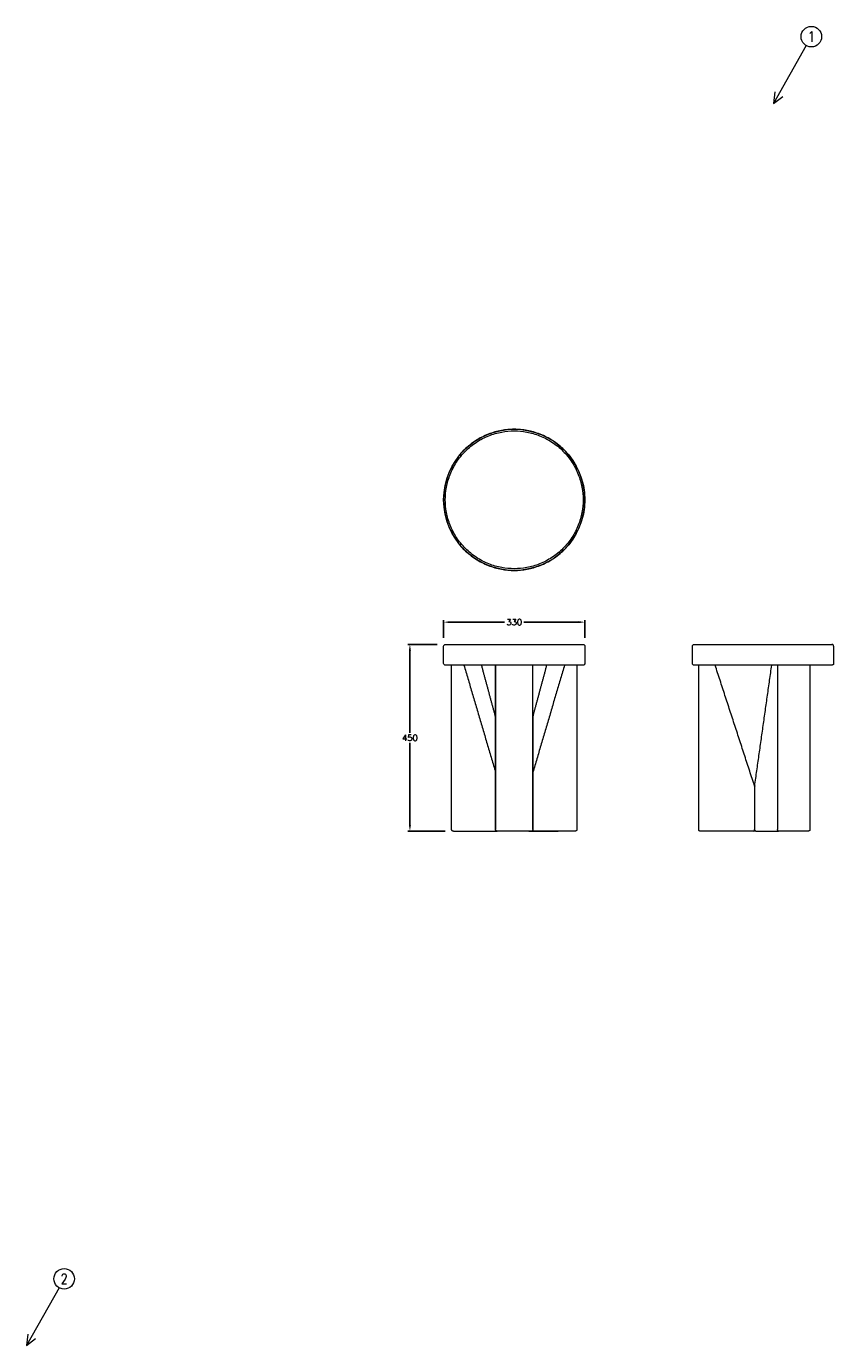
# Model space of a CAD drawing. Extents: x 26243 to 28209, y 6481 to 9694.
import ezdxf
from ezdxf.enums import TextEntityAlignment as Align

# ---------------------------------------------------------------- set-up
doc = ezdxf.new("R2010")
doc.units = 0
doc.header["$LTSCALE"] = 0.5
doc.layers.get('DEFPOINTS').update_dxf_attribs({"linetype": 'CONTINUOUS'})
doc.layers.add('Visible Lines', color=7, linetype='CONTINUOUS', true_color=0x000000)
doc.layers.add('部品表', color=201, linetype='CONTINUOUS')
doc.styles.get("Standard").update_dxf_attribs({"font": 'txt.shx', "bigfont": 'bigfont.shx'})
doc.dimstyles.new('STANDARD_ACAD', dxfattribs={"dimtxt": 0.18, "dimasz": 0.18, "dimexe": 0.18, "dimexo": 0.0625, "dimgap": 0.09, "dimtad": 0, "dimtih": 1, "dimtoh": 1, "dimdec": 4, "dimzin": 0, "dimdsep": 46, "dimtxsty": 'Standard', "dimcen": 0.09, "dimadec": 0, "dimazin": 0, "dimtfac": 1, "dimtdec": 4, "dimtofl": 0, "dimtmove": 0, "dimatfit": 3, "dimfxl": 1, "dimtolj": 1, "dimtzin": 0, "dimarcsym": 0})

# ---------------------------------------------------------------- blocks, each defined once
blk = doc.blocks.new('*D22')
at = {"layer": 'DEFPOINTS', "color": 0, "transparency": 16777216}
for p in [(27602.9, 8243.1), (27259.1, 8184.9), (27602.9, 8184.9)]:
    blk.add_point(p, dxfattribs=at)
at = {"layer": 'Visible Lines', "color": 0, "lineweight": -2, "transparency": 16777216}
for p, q in [((27259.1, 8204.9), (27259.1, 8248.1)), ((27274.1, 8243.1), (27407.3, 8243.1)), ((27587.9, 8243.1), (27454.8, 8243.1)), ((27602.9, 8204.9), (27602.9, 8248.1))]:
    blk.add_line(p, q, dxfattribs=at)
at = {"layer": 'Visible Lines', "color": 0, "transparency": 16777216}
for points in [[(27274.1, 8245.6), (27274.1, 8240.6), (27259.1, 8243.1)], [(27587.9, 8245.6), (27587.9, 8240.6), (27602.9, 8243.1)]]:
    blk.add_solid(points, dxfattribs=at)
at = {"layer": 'Visible Lines', "color": 0, "lineweight": 15, "transparency": 16777216, "insert": (27431, 8243.1), "char_height": 15, "attachment_point": 5}
blk.add_mtext('\\A1;330', dxfattribs=at)
blk = doc.blocks.new('*D23')
at = {"layer": 'DEFPOINTS', "color": 0, "transparency": 16777216}
for p in [(27176.9, 8188.9), (27263.2, 8188.9), (27283.1, 7733.9)]:
    blk.add_point(p, dxfattribs=at)
at = {"layer": 'Visible Lines', "color": 0, "lineweight": -2, "transparency": 16777216}
for p, q in [((27243.2, 8188.9), (27171.9, 8188.9)), ((27176.9, 8173.9), (27176.9, 7973.9)), ((27176.9, 7748.9), (27176.9, 7948.9)), ((27263.1, 7733.9), (27171.9, 7733.9))]:
    blk.add_line(p, q, dxfattribs=at)
at = {"layer": 'Visible Lines', "color": 0, "transparency": 16777216}
for points in [[(27174.4, 8173.9), (27179.4, 8173.9), (27176.9, 8188.9)], [(27174.4, 7748.9), (27179.4, 7748.9), (27176.9, 7733.9)]]:
    blk.add_solid(points, dxfattribs=at)
at = {"layer": 'Visible Lines', "color": 0, "lineweight": 15, "transparency": 16777216, "insert": (27176.9, 7961.4), "char_height": 15, "attachment_point": 5}
blk.add_mtext('\\A1;450', dxfattribs=at)

msp = doc.modelspace()

# ---------------------------------------------------------------- linework, layer by layer
at = {"layer": 'Visible Lines', "color": 0, "lineweight": 15}
msp.add_circle((27431, 8541), 171.9, dxfattribs=at)
msp.add_rational_spline([(27431, 8712.9), (27602.9, 8712.9), (27602.9, 8541), (27602.9, 8369.1), (27431, 8369.1), (27259.1, 8369.1), (27259.1, 8541), (27259.1, 8712.9), (27431, 8712.9)], [1, 0.707106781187, 1, 0.707106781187, 1, 0.707106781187, 1, 0.707106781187, 1], degree=2, knots=[0, 0, 0, 260.751779, 260.751779, 521.503557, 521.503557, 782.255336, 782.255336, 1043.007114, 1043.007114, 1043.007114], dxfattribs=at)
for points, knots in [([(27431, 8708.9), (27420.8, 8708.9), (27399.7, 8706.9), (27368.4, 8698), (27338.3, 8682.4), (27311.5, 8660.6), (27289.7, 8633.7), (27274.1, 8603.6), (27265.1, 8572.4), (27262.2, 8541), (27265.1, 8509.7), (27274.1, 8478.4), (27289.7, 8448.3), (27311.5, 8421.5), (27338.3, 8399.7), (27368.4, 8384.1), (27399.7, 8375.1), (27431, 8372.3), (27462.3, 8375.1), (27493.6, 8384.1), (27523.7, 8399.7), (27550.5, 8421.5), (27572.3, 8448.3), (27587.9, 8478.4), (27596.9, 8509.7), (27599.8, 8541), (27596.9, 8572.4), (27587.9, 8603.6), (27572.3, 8633.7), (27550.5, 8660.6), (27523.7, 8682.4), (27493.6, 8698), (27462.3, 8706.9), (27441.3, 8708.9), (27431, 8708.9)], [-1043.007114, -1043.007114, -1043.007114, -1043.007114, -1012.632066, -980.432007, -946.888788, -912.631225, -878.373662, -844.830442, -812.630383, -782.255336, -751.880288, -719.680229, -686.137009, -651.879446, -617.621883, -584.078664, -551.878605, -521.503557, -491.128509, -458.92845, -425.385231, -391.127668, -356.870105, -323.326885, -291.126826, -260.751779, -230.376731, -198.176672, -164.633452, -130.375889, -96.118326, -62.575107, -30.375048, 0, 0, 0, 0]), ([(27259.1, 8184.9), (27259.1, 8185.9), (27259.6, 8187), (27260.7, 8188.1), (27261.2, 8188.4), (27261.8, 8188.7), (27262, 8188.8), (27262.3, 8188.8), (27262.5, 8188.9), (27262.8, 8188.9), (27262.8, 8188.9), (27263, 8188.9), (27263, 8188.9), (27263, 8188.9), (27263.2, 8188.9), (27263.2, 8188.9)], [0, 0, 0, 0, 3.278994, 3.278994, 4.959587, 4.959587, 5.492696, 5.492696, 6.007285, 6.007285, 6.253815, 6.253815, 6.377073, 6.377073, 6.377133, 6.377133, 6.377133, 6.377133]), ([(27263.2, 8188.9), (27263.2, 8188.9), (27265.1, 8188.9), (27274.1, 8188.9), (27289.7, 8188.9), (27311.5, 8188.9), (27338.3, 8188.9), (27368.4, 8188.9), (27399.7, 8188.9), (27431, 8188.9), (27462.3, 8188.9), (27493.6, 8188.9), (27523.7, 8188.9), (27550.5, 8188.9), (27572.3, 8188.9), (27587.9, 8188.9), (27596.9, 8188.9), (27598.9, 8188.9), (27598.9, 8188.9)], [-782.255336, -782.255336, -782.255336, -782.255336, -751.880288, -719.680229, -686.137009, -651.879446, -617.621883, -584.078664, -551.878605, -521.503557, -491.128509, -458.92845, -425.385231, -391.127668, -356.870105, -323.326885, -291.126826, -260.751779, -260.751779, -260.751779, -260.751779]), ([(27598.9, 8188.9), (27598.9, 8188.9), (27599, 8188.9), (27599, 8188.9), (27599.1, 8188.9), (27599.2, 8188.9), (27599.3, 8188.9), (27599.5, 8188.9), (27599.7, 8188.8), (27600, 8188.8), (27600.2, 8188.7), (27600.9, 8188.4), (27601.3, 8188.1), (27602.5, 8187), (27602.9, 8185.9), (27602.9, 8184.9)], [0, 0, 0, 0, 0.000059, 0.000059, 0.123317, 0.123317, 0.369846, 0.369846, 0.884433, 0.884433, 1.417539, 1.417539, 3.098124, 3.098124, 6.377104, 6.377104, 6.377104, 6.377104]), ([(27865.1, 8184.9), (27865.1, 8185.9), (27865.6, 8187), (27866.7, 8188.1), (27867.2, 8188.4), (27867.9, 8188.7), (27868, 8188.8), (27868.4, 8188.8), (27868.5, 8188.9), (27868.8, 8188.9), (27868.9, 8188.9), (27869, 8188.9), (27869, 8188.9), (27869.1, 8188.9), (27869.2, 8188.9), (27869.2, 8188.9)], [0, 0, 0, 0, 3.278821, 3.278821, 4.959325, 4.959325, 5.492405, 5.492405, 6.006967, 6.006967, 6.253484, 6.253484, 6.376736, 6.376736, 6.376792, 6.376792, 6.376792, 6.376792]), ([(27869.2, 8188.9), (27869.2, 8188.9), (27871.1, 8188.9), (27880.1, 8188.9), (27895.7, 8188.9), (27917.5, 8188.9), (27944.3, 8188.9), (27974.4, 8188.9), (28005.7, 8188.9), (28037, 8188.9), (28068.4, 8188.9), (28099.6, 8188.9), (28129.7, 8188.9), (28156.6, 8188.9), (28178.4, 8188.9), (28193.9, 8188.9), (28202.9, 8188.9), (28204.9, 8188.9), (28204.9, 8188.9)], [-521.503557, -521.503557, -521.503557, -521.503557, -491.128509, -458.92845, -425.385231, -391.127668, -356.870105, -323.326885, -291.126826, -260.751779, -230.376731, -198.176672, -164.633452, -130.375889, -96.118326, -62.575107, -30.375048, -0.007715, -0.007715, -0.007715, -0.007715]), ([(27263.2, 8138.4), (27263.2, 8138.4), (27263, 8138.4), (27263, 8138.4), (27263, 8138.4), (27262.8, 8138.4), (27262.8, 8138.4), (27262.5, 8138.4), (27262.3, 8138.4), (27262, 8138.5), (27261.8, 8138.6), (27261.2, 8138.9), (27260.7, 8139.2), (27259.6, 8140.3), (27259.1, 8141.3), (27259.1, 8142.4)], [0, 0, 0, 0, 0.00006, 0.00006, 0.123318, 0.123318, 0.369848, 0.369848, 0.884437, 0.884437, 1.417546, 1.417546, 3.098138, 3.098138, 6.377133, 6.377133, 6.377133, 6.377133]), ([(27278.5, 8138.4), (27277.2, 8138.4), (27271.8, 8138.4), (27265.1, 8138.4), (27263.2, 8138.4), (27263.2, 8138.4)], [710.808109, 710.808109, 710.808109, 710.808109, 719.680229, 751.880288, 782.255336, 782.255336, 782.255336, 782.255336]), ([(27351.5, 8138.4), (27347.3, 8138.4), (27333.2, 8138.4), (27311.5, 8138.4), (27291.6, 8138.4), (27281.9, 8138.4), (27278.5, 8138.4)], [603.411957, 603.411957, 603.411957, 603.411957, 617.621883, 651.879446, 686.137009, 710.808109, 710.808109, 710.808109, 710.808109]), ([(27385.5, 8138.4), (27380, 8138.4), (27368.4, 8138.4), (27357.3, 8138.4), (27351.5, 8138.4)], [567.041151, 567.041151, 567.041151, 567.041151, 584.078664, 603.411957, 603.411957, 603.411957, 603.411957]), ([(27476.5, 8138.4), (27471.6, 8138.4), (27456.6, 8138.4), (27431, 8138.4), (27405.4, 8138.4), (27390.5, 8138.4), (27385.5, 8138.4)], [475.965858, 475.965858, 475.965858, 475.965858, 491.128509, 521.503557, 551.878605, 567.041151, 567.041151, 567.041151, 567.041151]), ([(27510.5, 8138.4), (27504.8, 8138.4), (27493.6, 8138.4), (27482, 8138.4), (27476.5, 8138.4)], [439.594303, 439.594303, 439.594303, 439.594303, 458.92845, 475.965858, 475.965858, 475.965858, 475.965858]), ([(27583.6, 8138.4), (27580.1, 8138.4), (27570.5, 8138.4), (27550.5, 8138.4), (27528.8, 8138.4), (27514.7, 8138.4), (27510.5, 8138.4)], [332.198689, 332.198689, 332.198689, 332.198689, 356.870105, 391.127668, 425.385231, 439.594303, 439.594303, 439.594303, 439.594303]), ([(27598.9, 8138.4), (27598.9, 8138.4), (27596.9, 8138.4), (27590.2, 8138.4), (27584.8, 8138.4), (27583.6, 8138.4)], [260.751779, 260.751779, 260.751779, 260.751779, 291.126826, 323.326885, 332.198689, 332.198689, 332.198689, 332.198689]), ([(27602.9, 8142.4), (27602.9, 8141.3), (27602.5, 8140.3), (27601.3, 8139.2), (27600.9, 8138.9), (27600.2, 8138.6), (27600, 8138.5), (27599.7, 8138.4), (27599.5, 8138.4), (27599.3, 8138.4), (27599.2, 8138.4), (27599.1, 8138.4), (27599, 8138.4), (27599, 8138.4), (27598.9, 8138.4), (27598.9, 8138.4)], [0, 0, 0, 0, 3.27898, 3.27898, 4.959566, 4.959566, 5.492672, 5.492672, 6.007259, 6.007259, 6.253788, 6.253788, 6.377045, 6.377045, 6.377104, 6.377104, 6.377104, 6.377104]), ([(27869.2, 8138.4), (27869.2, 8138.4), (27869.1, 8138.4), (27869, 8138.4), (27869, 8138.4), (27868.9, 8138.4), (27868.8, 8138.4), (27868.5, 8138.4), (27868.4, 8138.4), (27868, 8138.5), (27867.9, 8138.6), (27867.2, 8138.9), (27866.7, 8139.2), (27865.6, 8140.3), (27865.1, 8141.3), (27865.1, 8142.4)], [0, 0, 0, 0, 0.000056, 0.000056, 0.123308, 0.123308, 0.369825, 0.369825, 0.884387, 0.884387, 1.417467, 1.417467, 3.097971, 3.097971, 6.376792, 6.376792, 6.376792, 6.376792]), ([(27880.3, 8138.4), (27876.6, 8138.4), (27871.1, 8138.4), (27869.2, 8138.4), (27869.2, 8138.4)], [460.732378, 460.732378, 460.732378, 460.732378, 491.128509, 521.503557, 521.503557, 521.503557, 521.503557]), ([(27920.8, 8138.4), (27919.9, 8138.4), (27910.9, 8138.4), (27895.7, 8138.4), (27884.9, 8138.4), (27880.5, 8138.4), (27880.3, 8138.4)], [387.79511, 387.79511, 387.79511, 387.79511, 391.127668, 425.385231, 458.92845, 460.732378, 460.732378, 460.732378, 460.732378]), ([(28058.3, 8138.4), (28051.2, 8138.4), (28033.9, 8138.4), (28005.7, 8138.4), (27974.4, 8138.4), (27945.3, 8138.4), (27928.3, 8138.4), (27920.8, 8138.4)], [239.703529, 239.703529, 239.703529, 239.703529, 260.751779, 291.126826, 323.326885, 356.870105, 387.79511, 387.79511, 387.79511, 387.79511]), ([(28151.1, 8138.4), (28144.2, 8138.4), (28127.8, 8138.4), (28099.6, 8138.4), (28075.2, 8138.4), (28061.4, 8138.4), (28058.3, 8138.4)], [136.654414, 136.654414, 136.654414, 136.654414, 164.633452, 198.176672, 230.376731, 239.703529, 239.703529, 239.703529, 239.703529]), ([(28204.9, 8138.4), (28204.9, 8138.4), (28202.9, 8138.4), (28193.9, 8138.4), (28178.4, 8138.4), (28162.6, 8138.4), (28152.8, 8138.4), (28151.3, 8138.4)], [0.007715, 0.007715, 0.007715, 0.007715, 30.375048, 62.575107, 96.118326, 130.375889, 136.46905, 136.46905, 136.46905, 136.46905]), ([(27283.1, 7733.9), (27283.1, 7733.9), (27283.1, 7733.9), (27283.1, 7733.9), (27282.9, 7733.9), (27282.8, 7733.9), (27282.7, 7733.9), (27282.5, 7734), (27282.4, 7734), (27282.2, 7734), (27282.1, 7734), (27281.9, 7734.1), (27281.8, 7734.1), (27281.6, 7734.1), (27281.5, 7734.2), (27281.3, 7734.2), (27281.2, 7734.3), (27281, 7734.3), (27280.9, 7734.4), (27280.7, 7734.5), (27280.6, 7734.5), (27280.5, 7734.6), (27280.3, 7734.7), (27280.2, 7734.8), (27280.1, 7734.9), (27280, 7735), (27279.8, 7735.1), (27279.7, 7735.2), (27279.6, 7735.3), (27279.5, 7735.4), (27279.4, 7735.5), (27279.3, 7735.6), (27279.2, 7735.7), (27279.2, 7735.8), (27279.1, 7736), (27279, 7736.1), (27278.9, 7736.2), (27278.9, 7736.3), (27278.8, 7736.4), (27278.8, 7736.6), (27278.7, 7736.7), (27278.7, 7736.8), (27278.6, 7736.9), (27278.6, 7737), (27278.6, 7737.2), (27278.5, 7737.3), (27278.5, 7737.4), (27278.5, 7737.5), (27278.5, 7737.6), (27278.5, 7737.7), (27278.5, 7737.9), (27278.5, 7738)], [-0.039401, -0.039401, -0.039401, -0.039401, 0, 0, 0, 0.433628, 0.433628, 0.433628, 0.91117, 0.91117, 0.91117, 1.403775, 1.403775, 1.403775, 1.899402, 1.899402, 1.899402, 2.398687, 2.398687, 2.398687, 2.893472, 2.893472, 2.893472, 3.384872, 3.384872, 3.384872, 3.859128, 3.859128, 3.859128, 4.325724, 4.325724, 4.325724, 4.766493, 4.766493, 4.766493, 5.193474, 5.193474, 5.193474, 5.597015, 5.597015, 5.597015, 5.980616, 5.980616, 5.980616, 6.34824, 6.34824, 6.34824, 6.694066, 6.694066, 6.694066, 7.032737, 7.032737, 7.032737, 7.032737]), ([(27389.8, 7733.9), (27389.7, 7733.9), (27389.4, 7733.9), (27389, 7734), (27388.6, 7734.1), (27388.2, 7734.2), (27387.8, 7734.4), (27387.4, 7734.6), (27387, 7734.9), (27386.7, 7735.2), (27386.4, 7735.5), (27386.2, 7735.9), (27386, 7736.2), (27385.8, 7736.6), (27385.7, 7736.9), (27385.6, 7737.3), (27385.6, 7737.6), (27385.5, 7737.9), (27385.5, 7738)], [-6.314799, -6.314799, -6.314799, -6.314799, -5.883907, -5.444858, -4.992816, -4.539274, -4.084107, -3.635181, -3.191871, -2.766812, -2.351614, -1.962313, -1.58796, -1.236562, -0.904473, -0.587662, -0.290538, 0, 0, 0, 0]), ([(27389.8, 7733.9), (27389.8, 7733.9), (27389.8, 7733.9), (27389.8, 7733.9), (27389.8, 7733.9), (27389.8, 7733.9), (27389.8, 7733.9), (27389.7, 7733.9), (27389.7, 7733.9), (27389.7, 7733.9), (27389.7, 7733.9), (27389.6, 7733.9), (27389.5, 7733.9), (27389.5, 7733.9), (27389.4, 7733.9), (27389.3, 7734), (27389.1, 7734), (27389, 7734), (27388.9, 7734), (27388.7, 7734.1), (27388.6, 7734.1), (27388.4, 7734.1), (27388.3, 7734.2), (27388.2, 7734.2), (27388, 7734.3), (27387.9, 7734.3), (27387.8, 7734.4), (27387.6, 7734.5), (27387.5, 7734.6), (27387.4, 7734.6), (27387.3, 7734.7), (27387.1, 7734.8), (27387, 7734.9), (27386.9, 7735), (27386.8, 7735.1), (27386.7, 7735.2), (27386.6, 7735.3), (27386.5, 7735.4), (27386.4, 7735.5), (27386.3, 7735.6), (27386.2, 7735.7), (27386.2, 7735.9), (27386.1, 7736), (27386, 7736.1), (27386, 7736.2), (27385.9, 7736.3), (27385.9, 7736.5), (27385.8, 7736.6), (27385.8, 7736.7), (27385.7, 7736.8), (27385.7, 7736.9), (27385.7, 7737), (27385.6, 7737.2), (27385.6, 7737.3), (27385.6, 7737.4), (27385.6, 7737.5), (27385.6, 7737.6), (27385.6, 7737.7), (27385.5, 7737.9), (27385.5, 7738)], [-0.000197, -0.000197, -0.000197, -0.000197, 0, 0, 0, 0.038014, 0.038014, 0.075581, 0.075581, 0.114836, 0.114836, 0.232609, 0.232609, 0.468186, 0.468186, 0.468186, 0.945995, 0.945995, 0.945995, 1.438707, 1.438707, 1.438707, 1.934201, 1.934201, 1.934201, 2.433034, 2.433034, 2.433034, 2.926974, 2.926974, 2.926974, 3.417055, 3.417055, 3.417055, 3.889498, 3.889498, 3.889498, 4.353716, 4.353716, 4.353716, 4.79164, 4.79164, 4.79164, 5.215281, 5.215281, 5.215281, 5.615144, 5.615144, 5.615144, 5.994816, 5.994816, 5.994816, 6.358349, 6.358349, 6.358349, 6.70012, 6.70012, 6.70012, 7.034717, 7.034717, 7.034717, 7.034717]), ([(27472.2, 7733.9), (27458.8, 7733.9), (27431, 7733.9), (27403.2, 7733.9), (27389.8, 7733.9)], [3.208146, 3.208146, 3.208146, 3.208146, 44.479115, 85.750084, 85.750084, 85.750084, 85.750084]), ([(27476.5, 7738), (27476.5, 7737.9), (27476.5, 7737.7), (27476.5, 7737.6), (27476.5, 7737.5), (27476.4, 7737.4), (27476.4, 7737.3), (27476.4, 7737.2), (27476.4, 7737), (27476.3, 7736.9), (27476.3, 7736.8), (27476.3, 7736.7), (27476.2, 7736.6), (27476.2, 7736.5), (27476.1, 7736.3), (27476.1, 7736.2), (27476, 7736.1), (27475.9, 7736), (27475.9, 7735.9), (27475.8, 7735.7), (27475.7, 7735.6), (27475.6, 7735.5), (27475.5, 7735.4), (27475.4, 7735.3), (27475.3, 7735.2), (27475.2, 7735.1), (27475.1, 7735), (27475, 7734.9), (27474.9, 7734.8), (27474.8, 7734.7), (27474.7, 7734.6), (27474.5, 7734.6), (27474.4, 7734.5), (27474.3, 7734.4), (27474.1, 7734.3), (27474, 7734.3), (27473.9, 7734.2), (27473.7, 7734.2), (27473.6, 7734.1), (27473.5, 7734.1), (27473.3, 7734.1), (27473.2, 7734), (27473, 7734), (27472.9, 7734), (27472.8, 7734), (27472.6, 7733.9), (27472.6, 7733.9), (27472.5, 7733.9), (27472.4, 7733.9), (27472.4, 7733.9), (27472.3, 7733.9), (27472.3, 7733.9), (27472.3, 7733.9), (27472.3, 7733.9), (27472.3, 7733.9), (27472.2, 7733.9), (27472.2, 7733.9), (27472.2, 7733.9), (27472.2, 7733.9), (27472.2, 7733.9)], [2.362267, 2.362267, 2.362267, 2.362267, 2.696865, 2.696865, 2.696865, 3.038635, 3.038635, 3.038635, 3.402168, 3.402168, 3.402168, 3.78184, 3.78184, 3.78184, 4.181703, 4.181703, 4.181703, 4.605344, 4.605344, 4.605344, 5.043268, 5.043268, 5.043268, 5.507486, 5.507486, 5.507486, 5.97993, 5.97993, 5.97993, 6.47001, 6.47001, 6.47001, 6.96395, 6.96395, 6.96395, 7.462783, 7.462783, 7.462783, 7.958277, 7.958277, 7.958277, 8.450989, 8.450989, 8.450989, 8.928798, 8.928798, 8.928798, 9.164206, 9.164206, 9.281894, 9.281894, 9.321123, 9.321123, 9.358354, 9.358354, 9.39694, 9.39694, 9.39694, 9.402119, 9.402119, 9.402119, 9.402119]), ([(27476.5, 7738), (27476.5, 7737.9), (27476.5, 7737.6), (27476.4, 7737.3), (27476.3, 7736.9), (27476.2, 7736.6), (27476.1, 7736.2), (27475.9, 7735.9), (27475.6, 7735.5), (27475.3, 7735.2), (27475, 7734.9), (27474.7, 7734.6), (27474.4, 7734.5), (27474.3, 7734.4), (27474.2, 7734.4)], [-6.319277, -6.319277, -6.319277, -6.319277, -6.02874, -5.731615, -5.414805, -5.082715, -4.731317, -4.356964, -3.967664, -3.552466, -3.127407, -2.684096, -2.23517, -2.192141, -2.192141, -2.192141, -2.192141]), ([(27583.6, 7738), (27583.6, 7737.9), (27583.6, 7737.7), (27583.6, 7737.6), (27583.5, 7737.5), (27583.5, 7737.4), (27583.5, 7737.3), (27583.5, 7737.2), (27583.4, 7737), (27583.4, 7736.9), (27583.4, 7736.8), (27583.3, 7736.7), (27583.3, 7736.6), (27583.2, 7736.4), (27583.2, 7736.3), (27583.1, 7736.2), (27583, 7736.1), (27583, 7736), (27582.9, 7735.8), (27582.8, 7735.7), (27582.7, 7735.6), (27582.6, 7735.5), (27582.5, 7735.4), (27582.4, 7735.3), (27582.3, 7735.2), (27582.2, 7735.1), (27582.1, 7735), (27581.9, 7734.9), (27581.8, 7734.8), (27581.7, 7734.7), (27581.6, 7734.6), (27581.4, 7734.5), (27581.3, 7734.5), (27581.1, 7734.4), (27581, 7734.3), (27580.9, 7734.3), (27580.7, 7734.2), (27580.6, 7734.2), (27580.4, 7734.1), (27580.3, 7734.1), (27580.1, 7734.1), (27580, 7734), (27579.8, 7734), (27579.7, 7734), (27579.5, 7734), (27579.4, 7733.9), (27579.2, 7733.9), (27579.1, 7733.9), (27579, 7733.9), (27579, 7733.9), (27579, 7733.9), (27578.9, 7733.9)], [2.386272, 2.386272, 2.386272, 2.386272, 2.724943, 2.724943, 2.724943, 3.07077, 3.07077, 3.07077, 3.438394, 3.438394, 3.438394, 3.821994, 3.821994, 3.821994, 4.225536, 4.225536, 4.225536, 4.652516, 4.652516, 4.652516, 5.093286, 5.093286, 5.093286, 5.559882, 5.559882, 5.559882, 6.034137, 6.034137, 6.034137, 6.525538, 6.525538, 6.525538, 7.020323, 7.020323, 7.020323, 7.519608, 7.519608, 7.519608, 8.015235, 8.015235, 8.015235, 8.507839, 8.507839, 8.507839, 8.985381, 8.985381, 8.985381, 9.41901, 9.41901, 9.41901, 9.458411, 9.458411, 9.458411, 9.458411]), ([(28014.2, 7733.9), (28014.3, 7733.9), (28014.6, 7734), (28015, 7734.1), (28015.4, 7734.4), (28015.7, 7734.8), (28016, 7735.4), (28016.3, 7736), (28016.5, 7736.6), (28016.6, 7737.3), (28016.6, 7737.7), (28016.6, 7738)], [-6.689769, -6.689769, -6.689769, -6.689769, -5.95846, -5.191555, -4.402918, -3.608587, -2.824486, -2.064076, -1.336851, -0.648138, 0, 0, 0, 0]), ([(28017, 7736.3), (28016.9, 7736.4), (28016.8, 7736.7), (28016.6, 7737.3), (28016.6, 7737.7), (28016.6, 7738)], [-1.706364, -1.706364, -1.706364, -1.706364, -1.336851, -0.648138, 0, 0, 0, 0]), ([(28017, 7736.3), (28017.1, 7736.2), (28017.2, 7735.9), (28017.6, 7735.5), (28017.8, 7735.2), (28017.9, 7735.1)], [1.706364, 1.706364, 1.706364, 1.706364, 2.064075, 2.824484, 3.217978, 3.217978, 3.217978, 3.217978]), ([(28017.9, 7735.1), (28018, 7735), (28018.4, 7734.8), (28018.9, 7734.4), (28019.7, 7734.1), (28020.4, 7734), (28020.9, 7733.9), (28021.2, 7733.9)], [3.217978, 3.217978, 3.217978, 3.217978, 3.608584, 4.402912, 5.191547, 5.958449, 6.689756, 6.689756, 6.689756, 6.689756]), ([(28074.8, 7733.9), (28074.8, 7733.9), (28074.6, 7733.9), (28074.4, 7734), (28074.1, 7734.1), (28073.9, 7734.2), (28073.7, 7734.4), (28073.5, 7734.6), (28073.3, 7734.9), (28073.1, 7735.2), (28072.9, 7735.5), (28072.8, 7735.9), (28072.7, 7736.2), (28072.6, 7736.6), (28072.5, 7736.9), (28072.5, 7737.3), (28072.4, 7737.6), (28072.4, 7737.9), (28072.4, 7738)], [-6.319278, -6.319278, -6.319278, -6.319278, -5.883907, -5.444858, -4.992816, -4.539274, -4.084107, -3.635181, -3.191871, -2.766812, -2.351614, -1.962313, -1.58796, -1.236562, -0.904473, -0.587662, -0.290538, 0, 0, 0, 0]), ([(28146.2, 7733.9), (28136.5, 7733.9), (28114.3, 7733.9), (28088.3, 7733.9), (28074.8, 7733.9)], [3.208146, 3.208146, 3.208146, 3.208146, 44.479115, 85.750084, 85.750084, 85.750084, 85.750084]), ([(28151.3, 7738), (28151.3, 7737.9), (28151.3, 7737.7), (28151.3, 7737.6), (28151.2, 7737.5), (28151.2, 7737.4), (28151.2, 7737.3), (28151.2, 7737.1), (28151.1, 7737), (28151.1, 7736.9), (28151.1, 7736.8), (28151, 7736.7), (28151, 7736.5), (28150.9, 7736.4), (28150.8, 7736.3), (28150.8, 7736.2), (28150.7, 7736.1), (28150.6, 7735.9), (28150.5, 7735.8), (28150.4, 7735.7), (28150.3, 7735.6), (28150.2, 7735.5), (28150.1, 7735.4), (28150, 7735.3), (28149.9, 7735.2), (28149.8, 7735.1), (28149.6, 7735), (28149.5, 7734.9), (28149.4, 7734.8), (28149.2, 7734.7), (28149.1, 7734.6), (28148.9, 7734.5), (28148.8, 7734.5), (28148.6, 7734.4), (28148.5, 7734.3), (28148.3, 7734.3), (28148.2, 7734.2), (28148, 7734.2), (28147.8, 7734.1), (28147.7, 7734.1), (28147.5, 7734.1), (28147.3, 7734), (28147.2, 7734), (28147, 7734), (28146.9, 7734), (28146.7, 7733.9), (28146.6, 7733.9), (28146.4, 7733.9), (28146.3, 7733.9), (28146.3, 7733.9), (28146.2, 7733.9), (28146.2, 7733.9)], [2.414277, 2.414277, 2.414277, 2.414277, 2.758005, 2.758005, 2.758005, 3.108817, 3.108817, 3.108817, 3.481365, 3.481365, 3.481365, 3.869543, 3.869543, 3.869543, 4.277186, 4.277186, 4.277186, 4.707682, 4.707682, 4.707682, 5.151243, 5.151243, 5.151243, 5.61998, 5.61998, 5.61998, 6.095702, 6.095702, 6.095702, 6.58803, 6.58803, 6.58803, 7.08329, 7.08329, 7.08329, 7.582719, 7.582719, 7.582719, 8.078259, 8.078259, 8.078259, 8.570633, 8.570633, 8.570633, 9.047878, 9.047878, 9.047878, 9.481216, 9.481216, 9.481216, 9.520593, 9.520593, 9.520593, 9.520593])]:
    msp.add_open_spline(points, degree=3, knots=knots, dxfattribs=at)
for points, degree in [([(27259.1, 8142.4), (27259.1, 8163.6), (27259.1, 8184.9)], 2), ([(27602.9, 8184.9), (27602.9, 8163.6), (27602.9, 8142.4)], 2), ([(27865.1, 8142.4), (27865.1, 8163.6), (27865.1, 8184.9)], 2), ([(28208.9, 8184.9), (28208.9, 8163.6), (28208.9, 8142.4)], 2), ([(27278.5, 7738), (27278.5, 7938.2), (27278.5, 8138.4)], 2), ([(27308.4, 8138.4), (27347, 8008), (27385.5, 7877.7)], 2), ([(27385.5, 8012.5), (27368.5, 8075.4), (27351.5, 8138.4)], 2), ([(27385.5, 8012.7), (27385.5, 8075.5), (27385.5, 8138.4)], 2), ([(27385.5, 8138.4), (27385.5, 7938.2), (27385.5, 7738)], 2), ([(27476.5, 8012.5), (27493.5, 8075.4), (27510.5, 8138.4)], 2), ([(27553.6, 8138.4), (27515, 8008), (27476.5, 7877.7)], 2), ([(27476.5, 7738), (27476.5, 7938.2), (27476.5, 8138.4)], 2), ([(27583.6, 8138.4), (27583.6, 7938.2), (27583.6, 7738)], 2), ([(27880.3, 7738), (27880.3, 7938.2), (27880.3, 8138.4)], 2), ([(28016.6, 7843.6), (27968.4, 7991), (27920.3, 8138.4)], 2), ([(28016.7, 7844.5), (28037.5, 7991.4), (28058.3, 8138.4)], 2), ([(28072.4, 8138.4), (28072.4, 7938.2), (28072.4, 7738)], 2), ([(28151.2, 8138.4), (28151.2, 8138.4), (28151.2, 8138.4), (28151.1, 8138.4)], 3), ([(28151.3, 8138.4), (28151.3, 8138.4), (28151.2, 8138.4), (28151.2, 8138.4)], 3), ([(28151.3, 8138.4), (28151.3, 7938.2), (28151.3, 7738)], 2), ([(27385.5, 8012.7), (27385.5, 8012.7), (27385.5, 8012.7)], 2), ([(27385.5, 7738), (27385.5, 7875.3), (27385.5, 8012.7)], 2), ([(27476.5, 8012.7), (27476.5, 8012.7), (27476.5, 8012.7)], 2), ([(27476.5, 8012.7), (27476.5, 7875.3), (27476.5, 7738)], 2), ([(27385.5, 7877.7), (27385.5, 7877.7), (27385.5, 7877.7)], 2), ([(28016.7, 7844.5), (28016.7, 7844.1), (28016.6, 7843.6)], 2), ([(28016.6, 7843.6), (28016.6, 7790.8), (28016.6, 7738)], 2), ([(27283.1, 7733.9), (27336.4, 7733.9), (27389.8, 7733.9)], 2), ([(27389.8, 7733.9), (27389.8, 7733.9), (27389.8, 7733.9), (27389.8, 7733.9)], 3), ([(27466.6, 7733.9), (27502.2, 7733.9), (27537.7, 7733.9)], 2), ([(27578.9, 7733.9), (27525.6, 7733.9), (27472.2, 7733.9)], 2), ([(27890, 7733.9), (27886.3, 7733.9), (27884.4, 7733.9), (27884.4, 7733.9)], 3), ([(28014.2, 7733.9), (27952.1, 7733.9), (27890, 7733.9)], 2), ([(27890, 7733.9), (27890, 7733.9), (27890, 7733.9), (27890, 7733.9)], 3), ([(28014.2, 7733.9), (28014.2, 7733.9), (28014.2, 7733.9)], 2), ([(28021.2, 7733.9), (28048, 7733.9), (28074.8, 7733.9)], 2)]:
    msp.add_open_spline(points, degree=degree, dxfattribs=at)
for points, weights in [([(28208.9, 8184.9), (28208.9, 8188.9), (28204.9, 8188.9)], [1, 0.707106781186, 1]), ([(28208.9, 8142.4), (28208.9, 8138.4), (28204.9, 8138.4)], [1, 0.707106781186, 1]), ([(27583.6, 7738), (27583.6, 7738), (27583.6, 7738)], [0.899936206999, 0.911394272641, 0.935195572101]), ([(27884.4, 7733.9), (27880.3, 7733.9), (27880.3, 7738)], [1, 0.70710678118, 1])]:
    msp.add_rational_spline(points, weights, degree=2, dxfattribs=at)
at = {"layer": '部品表', "color": 0, "lineweight": 15}
for p, q in [((28142.4, 9647.3), (28062.8, 9506.4)), ((26322.5, 6622), (26242.8, 6481.1))]:
    msp.add_line(p, q, dxfattribs=at)
for points in [[(28066, 9534.3), (28062.8, 9506.4), (28084.9, 9523.6)], [(26246, 6508.9), (26242.8, 6481.1), (26265, 6498.2)]]:
    msp.add_lwpolyline(points, dxfattribs=at)
for centre in [(28154.7, 9669.1), (26334.8, 6643.7)]:
    msp.add_circle(centre, 25, dxfattribs=at)

# ---------------------------------------------------------------- texts
at = {"layer": '部品表', "color": 0, "lineweight": 15, "width": 0.8}
for s, p in [('1', (28154.7, 9669.1)), ('2', (26334.8, 6643.7))]:
    msp.add_text(s, height=25, dxfattribs=at).set_placement(p, align=Align.MIDDLE)

# ---------------------------------------------------------------- dimensions: what is measured, and where the dimension line sits
at = {"layer": 'Visible Lines', "color": 0, "lineweight": 15}
dim = msp.add_linear_dim(base=(27602.9, 8243.1), p1=(27259.1, 8184.9), p2=(27602.9, 8184.9), text='330', dimstyle='STANDARD_ACAD', override={"dimtxt": 15, "dimasz": 15, "dimexe": 5, "dimexo": 20, "dimgap": 5, "dimdec": 0, "dimcen": 5, "dimtdec": 0, "dimtmove": 2}, dxfattribs=at)
dim.commit()
dim.dimension.update_dxf_attribs({"geometry": '*D22', "text_midpoint": (27431, 8243.1)})
dim = msp.add_linear_dim(base=(27176.9, 8188.9), p1=(27283.1, 7733.9), p2=(27263.2, 8188.9), angle=90, text='450', dimstyle='STANDARD_ACAD', override={"dimtxt": 15, "dimasz": 15, "dimexe": 5, "dimexo": 20, "dimgap": 5, "dimdec": 0, "dimcen": 5, "dimtdec": 0, "dimtmove": 2}, dxfattribs=at)
dim.commit()
dim.dimension.update_dxf_attribs({"geometry": '*D23', "text_midpoint": (27176.9, 7961.4)})

doc.saveas('drawing.dxf')
